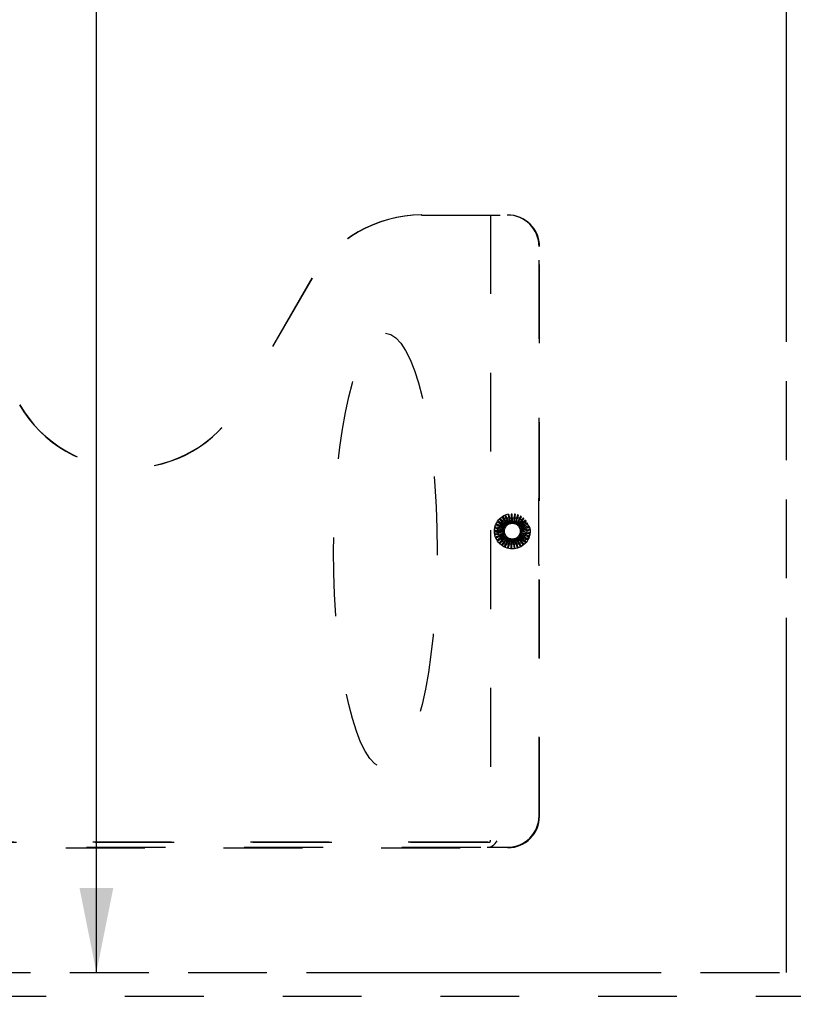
# Model space of a CAD drawing. Header units: inches. Extents: x 0 to 227, y 0 to 147.
# Tile 4 of 41: x 81 to 93, y 18 to 33. Entities that reach past the tile are written whole.
import ezdxf

# ---------------------------------------------------------------- set-up
doc = ezdxf.new("R2010")
doc.units = ezdxf.units.IN
doc.header["$LTSCALE"] = 12.466667
doc.header["$MEASUREMENT"] = 0
doc.linetypes.add('HIDDEN', pattern=[0.2, 0.1, -0.1])
doc.linetypes.add('PHANTOM', pattern=[0.8, 0.45, -0.05, 0.1, -0.05, 0.1, -0.05])
doc.layers.get('0').update_dxf_attribs({"linetype": 'CONTINUOUS'})
for name, color, linetype in [('AVAILABLE_DOOR_SPACE', 7, 'CONTINUOUS'), ('DEFAULT_2', 8, 'HIDDEN'), ('DIMENSIONS', 7, 'CONTINUOUS')]:
    doc.layers.add(name, color=color, linetype=linetype)
doc.styles.get("Standard").update_dxf_attribs({"font": 'txt', "width": 0.8})
doc.dimstyles.new('DIMSTYLE_2', dxfattribs={"dimtxt": 1.133333, "dimasz": 1.333333, "dimexe": 0.09, "dimexo": 0.07, "dimgap": 0.0425, "dimtad": 0, "dimtih": 1, "dimtoh": 1, "dimzin": 4, "dimdsep": 46, "dimtxsty": 'Standard', "dimblk": '_FILLED', "dimblk1": '_FILLED', "dimblk2": '_FILLED', "dimcen": 0.09, "dimadec": 0, "dimazin": 0, "dimtfac": 1, "dimtofl": 0, "dimtmove": 0, "dimatfit": 3, "dimldrblk": '_FILLED', "dimfxl": 0, "dimtolj": 1, "dimtzin": 4, "dimarcsym": 0})

# ---------------------------------------------------------------- blocks, each defined once
blk = doc.blocks.new('_FILLED')
at = {"color": 0, "linetype": 'ByBlock'}
blk.add_solid([(0, 0), (-1, 0.2), (-1, -0.2)], dxfattribs=at)
blk = doc.blocks.new('*D15')
at = {"layer": 'DIMENSIONS', "color": 2, "linetype": 'Continuous'}
for p, q in [((81.755, 96.446), (81.755, 58.455)), ((81.755, 18.196), (81.755, 56.188))]:
    blk.add_line(p, q, dxfattribs=at)
at = {"layer": 'DIMENSIONS', "color": 2, "linetype": 'Continuous', "xscale": 1.3333333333, "yscale": 1.3333333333, "zscale": 1.3333333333}
for p, rotation in [((81.755, 96.446), 90), ((81.755, 18.196), 270)]:
    blk.add_blockref('_FILLED', p, dxfattribs=dict(at, rotation=rotation))
at = {"layer": 'DIMENSIONS', "color": 2, "linetype": 'Continuous', "insert": (81.755, 57.888), "char_height": 1.1333, "width": 4.53333, "attachment_point": 2, "line_spacing_factor": 0.9}
blk.add_mtext('78.25', dxfattribs=at)
blk = doc.blocks.new('*D16')
at = {"layer": 'DIMENSIONS', "color": 2, "linetype": 'Continuous'}
for p, q in [((81.755, 18.196), (81.755, 20.863)), ((81.755, 17.071), (81.755, 14.027)), ((81.755, 14.027), (82.855, 14.027))]:
    blk.add_line(p, q, dxfattribs=at)
at = {"layer": 'DIMENSIONS', "color": 2, "linetype": 'Continuous', "xscale": 1.3333333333, "yscale": 1.3333333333, "zscale": 1.3333333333}
for p, rotation in [((81.755, 18.196), 270), ((81.755, 17.071), 90)]:
    blk.add_blockref('_FILLED', p, dxfattribs=dict(at, rotation=rotation))
at = {"layer": 'DIMENSIONS', "color": 2, "linetype": 'Continuous', "insert": (83.421, 14.594), "char_height": 1.1333, "width": 3.62667, "attachment_point": 1, "line_spacing_factor": 0.9}
blk.add_mtext('1.13', dxfattribs=at)

msp = doc.modelspace()

# ---------------------------------------------------------------- linework, layer by layer
at = {"layer": 'AVAILABLE_DOOR_SPACE', "color": 4, "linetype": 'PHANTOM'}
for p, q in [((92.664, 18.196), (92.664, 50.62)), ((75.102, 18.196), (92.664, 18.196))]:
    msp.add_line(p, q, dxfattribs=at)
at = {"layer": 'DEFAULT_2', "color": 8, "linetype": 'HIDDEN'}
for p, q in [((86.894, 30.175), (88.259, 30.175)), ((87.988, 30.175), (87.988, 20.285)), ((88.754, 25.723), (88.754, 29.675)), ((88.761, 20.666), (88.761, 29.675)), ((85.161, 29.175), (84.006, 27.175)), ((85.164, 29.175), (84.009, 27.174)), ((88.743, 25.632), (88.743, 24.719)), ((88.747, 25.677), (88.75, 25.678)), ((88.174, 25.388), (88.244, 25.291)), ((88.257, 25.299), (88.184, 25.401)), ((88.217, 25.414), (88.267, 25.305)), ((88.281, 25.311), (88.229, 25.425)), ((88.264, 25.431), (88.293, 25.315)), ((88.308, 25.318), (88.278, 25.439)), ((88.314, 25.439), (88.32, 25.319)), ((88.335, 25.319), (88.329, 25.444)), ((88.364, 25.438), (88.348, 25.319)), ((88.362, 25.316), (88.38, 25.44)), ((88.413, 25.427), (88.374, 25.313)), ((88.388, 25.307), (88.429, 25.426)), ((88.459, 25.407), (88.4, 25.302)), ((88.412, 25.294), (88.475, 25.402)), ((88.192, 25.214), (88.069, 25.237)), ((88.083, 25.27), (88.195, 25.226)), ((88.201, 25.239), (88.085, 25.286)), ((88.098, 25.19), (88.202, 25.369)), ((88.106, 25.315), (88.207, 25.25)), ((88.216, 25.263), (88.111, 25.33)), ((88.136, 25.355), (88.224, 25.272)), ((88.234, 25.283), (88.144, 25.369)), ((88.227, 25.384), (88.434, 25.384)), ((88.331, 25.325), (88.468, 25.325)), ((88.501, 25.378), (88.422, 25.287)), ((88.433, 25.276), (88.515, 25.371)), ((88.536, 25.342), (88.442, 25.267)), ((88.451, 25.255), (88.549, 25.332)), ((88.455, 25.247), (88.455, 25.247)), ((88.564, 25.3), (88.457, 25.244)), ((88.459, 25.369), (88.563, 25.19)), ((88.464, 25.231), (88.575, 25.288)), ((88.583, 25.254), (88.468, 25.219)), ((88.472, 25.205), (88.592, 25.24)), ((88.187, 25.187), (88.062, 25.187)), ((88.187, 25.159), (88.065, 25.136)), ((88.066, 25.171), (88.186, 25.172)), ((88.07, 25.221), (88.188, 25.199)), ((88.072, 25.121), (88.19, 25.145)), ((88.193, 25.132), (88.077, 25.086)), ((88.087, 25.073), (88.198, 25.118)), ((88.202, 24.982), (88.098, 25.161)), ((88.203, 25.107), (88.098, 25.04)), ((88.11, 25.029), (88.211, 25.094)), ((88.219, 25.084), (88.128, 24.998)), ((88.142, 24.99), (88.229, 25.073)), ((88.437, 25.077), (88.535, 25)), ((88.541, 25.015), (88.446, 25.089)), ((88.453, 25.099), (88.564, 25.042)), ((88.563, 25.161), (88.459, 24.982)), ((88.568, 25.058), (88.46, 25.112)), ((88.465, 25.124), (88.585, 25.089)), ((88.586, 25.105), (88.47, 25.138)), ((88.473, 25.15), (88.597, 25.138)), ((88.594, 25.205), (88.474, 25.192)), ((88.594, 25.154), (88.474, 25.165)), ((88.475, 25.178), (88.599, 25.189)), ((88.238, 25.065), (88.165, 24.963)), ((88.181, 24.957), (88.25, 25.056)), ((88.26, 25.049), (88.209, 24.936)), ((88.225, 24.933), (88.274, 25.043)), ((88.434, 24.967), (88.227, 24.967)), ((88.286, 25.038), (88.256, 24.917)), ((88.272, 24.917), (88.3, 25.034)), ((88.312, 25.032), (88.306, 24.907)), ((88.322, 24.911), (88.327, 25.031)), ((88.468, 25.025), (88.331, 25.025)), ((88.34, 25.031), (88.358, 24.908)), ((88.373, 24.914), (88.355, 25.033)), ((88.367, 25.036), (88.408, 24.918)), ((88.421, 24.927), (88.381, 25.04)), ((88.393, 25.045), (88.455, 24.937)), ((88.467, 24.948), (88.406, 25.052)), ((88.416, 25.059), (88.498, 24.965)), ((88.507, 24.978), (88.428, 25.069)), ((88.747, 24.674), (88.75, 24.672)), ((88.754, 20.673), (88.754, 24.627)), ((87.969, 20.249), (76.58, 20.249)), ((87.931, 20.255), (76.618, 20.255)), ((76.285, 20.168), (88.263, 20.168)), ((76.612, 20.175), (87.936, 20.175)), ((87.936, 20.175), (88.256, 20.175)), ((74.727, 17.821), (95.477, 17.821))]:
    msp.add_line(p, q, dxfattribs=at)
for points in [[(88.172, 25.394), (88.172, 25.394), (88.172, 25.394), (88.172, 25.393), (88.172, 25.393), (88.172, 25.393), (88.172, 25.392), (88.172, 25.392), (88.172, 25.391), (88.172, 25.391), (88.172, 25.39), (88.173, 25.39), (88.173, 25.389), (88.173, 25.389), (88.174, 25.388)], [(88.184, 25.401), (88.184, 25.401), (88.184, 25.401), (88.184, 25.401), (88.183, 25.401), (88.183, 25.401), (88.183, 25.401), (88.183, 25.401), (88.183, 25.401), (88.182, 25.401), (88.182, 25.401), (88.182, 25.401), (88.182, 25.401), (88.181, 25.4), (88.181, 25.4), (88.181, 25.4), (88.181, 25.4), (88.18, 25.4), (88.18, 25.4), (88.18, 25.4), (88.18, 25.399)], [(88.217, 25.42), (88.216, 25.42), (88.216, 25.42), (88.216, 25.42), (88.216, 25.419), (88.216, 25.419), (88.216, 25.418), (88.216, 25.418), (88.216, 25.417), (88.216, 25.417), (88.216, 25.416), (88.216, 25.416), (88.216, 25.415), (88.216, 25.415), (88.217, 25.414)], [(88.229, 25.425), (88.229, 25.425), (88.229, 25.425), (88.229, 25.425), (88.229, 25.425), (88.229, 25.425), (88.228, 25.425), (88.228, 25.425), (88.228, 25.425), (88.228, 25.425), (88.227, 25.425), (88.227, 25.425), (88.227, 25.425), (88.227, 25.425), (88.226, 25.425), (88.226, 25.424), (88.226, 25.424), (88.226, 25.424), (88.225, 25.424), (88.225, 25.424), (88.225, 25.424)], [(88.265, 25.438), (88.265, 25.437), (88.264, 25.437), (88.264, 25.437), (88.264, 25.437), (88.264, 25.436), (88.264, 25.436), (88.264, 25.435), (88.264, 25.435), (88.264, 25.434), (88.264, 25.434), (88.264, 25.433), (88.264, 25.433), (88.264, 25.432), (88.264, 25.431)], [(88.278, 25.439), (88.278, 25.439), (88.278, 25.439), (88.278, 25.44), (88.278, 25.44), (88.278, 25.44), (88.277, 25.44), (88.277, 25.44), (88.277, 25.44), (88.277, 25.44), (88.277, 25.44), (88.276, 25.44), (88.276, 25.44), (88.276, 25.44), (88.275, 25.44), (88.275, 25.44), (88.275, 25.44), (88.275, 25.44), (88.274, 25.44), (88.274, 25.44), (88.274, 25.439)], [(88.316, 25.445), (88.316, 25.445), (88.315, 25.445), (88.315, 25.445), (88.315, 25.444), (88.314, 25.444), (88.314, 25.444), (88.314, 25.443), (88.314, 25.443), (88.314, 25.442), (88.314, 25.442), (88.314, 25.441), (88.314, 25.441), (88.314, 25.44), (88.314, 25.439)], [(88.329, 25.444), (88.329, 25.444), (88.329, 25.445), (88.329, 25.445), (88.329, 25.445), (88.329, 25.445), (88.328, 25.445), (88.328, 25.445), (88.328, 25.445), (88.328, 25.445), (88.328, 25.445), (88.327, 25.445), (88.327, 25.445), (88.327, 25.445), (88.327, 25.445), (88.326, 25.445), (88.326, 25.445), (88.326, 25.445), (88.325, 25.445), (88.325, 25.445), (88.325, 25.445)], [(88.367, 25.443), (88.367, 25.443), (88.367, 25.443), (88.366, 25.443), (88.366, 25.443), (88.365, 25.442), (88.365, 25.442), (88.365, 25.442), (88.365, 25.441), (88.365, 25.441), (88.364, 25.44), (88.364, 25.44), (88.364, 25.439), (88.364, 25.438), (88.364, 25.438)], [(88.38, 25.44), (88.38, 25.44), (88.38, 25.44), (88.38, 25.44), (88.38, 25.44), (88.38, 25.44), (88.38, 25.441), (88.379, 25.441), (88.379, 25.441), (88.379, 25.441), (88.379, 25.441), (88.379, 25.441), (88.378, 25.441), (88.378, 25.441), (88.378, 25.441), (88.377, 25.441), (88.377, 25.441), (88.377, 25.442), (88.377, 25.442), (88.376, 25.442), (88.376, 25.442)], [(88.417, 25.431), (88.417, 25.431), (88.417, 25.431), (88.416, 25.431), (88.416, 25.431), (88.415, 25.431), (88.415, 25.431), (88.415, 25.43), (88.414, 25.43), (88.414, 25.429), (88.414, 25.429), (88.414, 25.428), (88.413, 25.428), (88.413, 25.427), (88.413, 25.427)], [(88.429, 25.426), (88.429, 25.426), (88.429, 25.426), (88.429, 25.426), (88.429, 25.426), (88.429, 25.426), (88.429, 25.426), (88.429, 25.427), (88.429, 25.427), (88.428, 25.427), (88.428, 25.427), (88.428, 25.427), (88.428, 25.427), (88.427, 25.427), (88.427, 25.428), (88.427, 25.428), (88.427, 25.428), (88.426, 25.428), (88.426, 25.428), (88.426, 25.428), (88.426, 25.428)], [(88.464, 25.41), (88.464, 25.41), (88.463, 25.41), (88.463, 25.41), (88.463, 25.41), (88.462, 25.41), (88.462, 25.41), (88.461, 25.41), (88.461, 25.409), (88.461, 25.409), (88.46, 25.409), (88.46, 25.408), (88.46, 25.408), (88.459, 25.407), (88.459, 25.407)], [(88.475, 25.402), (88.475, 25.402), (88.475, 25.403), (88.475, 25.403), (88.475, 25.403), (88.475, 25.403), (88.475, 25.403), (88.475, 25.404), (88.474, 25.404), (88.474, 25.404), (88.474, 25.404), (88.474, 25.404), (88.474, 25.404), (88.473, 25.405), (88.473, 25.405), (88.473, 25.405), (88.473, 25.405), (88.473, 25.405), (88.472, 25.405), (88.472, 25.406), (88.472, 25.406)], [(88.069, 25.237), (88.069, 25.237), (88.069, 25.237), (88.068, 25.237), (88.068, 25.237), (88.068, 25.237), (88.068, 25.237), (88.068, 25.237), (88.068, 25.236), (88.068, 25.236), (88.068, 25.236), (88.067, 25.236), (88.067, 25.236), (88.067, 25.235), (88.067, 25.235), (88.067, 25.235), (88.067, 25.234), (88.067, 25.234), (88.067, 25.234), (88.067, 25.234), (88.067, 25.233)], [(88.079, 25.274), (88.079, 25.274), (88.079, 25.273), (88.079, 25.273), (88.079, 25.273), (88.079, 25.272), (88.08, 25.272), (88.08, 25.271), (88.08, 25.271), (88.081, 25.271), (88.081, 25.271), (88.082, 25.27), (88.082, 25.27), (88.083, 25.27), (88.083, 25.27)], [(88.085, 25.286), (88.085, 25.286), (88.085, 25.286), (88.085, 25.286), (88.085, 25.286), (88.085, 25.286), (88.084, 25.285), (88.084, 25.285), (88.084, 25.285), (88.084, 25.285), (88.084, 25.285), (88.084, 25.285), (88.083, 25.284), (88.083, 25.284), (88.083, 25.284), (88.083, 25.284), (88.083, 25.283), (88.083, 25.283), (88.083, 25.283), (88.082, 25.282), (88.082, 25.282)], [(88.102, 25.32), (88.102, 25.32), (88.102, 25.319), (88.102, 25.319), (88.102, 25.318), (88.102, 25.318), (88.102, 25.318), (88.103, 25.317), (88.103, 25.317), (88.103, 25.316), (88.104, 25.316), (88.104, 25.316), (88.105, 25.315), (88.105, 25.315), (88.106, 25.315)], [(88.111, 25.33), (88.111, 25.33), (88.11, 25.33), (88.11, 25.33), (88.11, 25.33), (88.11, 25.33), (88.11, 25.33), (88.109, 25.33), (88.109, 25.33), (88.109, 25.33), (88.109, 25.329), (88.109, 25.329), (88.109, 25.329), (88.108, 25.329), (88.108, 25.329), (88.108, 25.328), (88.108, 25.328), (88.108, 25.328), (88.107, 25.328), (88.107, 25.327), (88.107, 25.327)], [(88.134, 25.361), (88.134, 25.36), (88.133, 25.36), (88.133, 25.359), (88.133, 25.359), (88.133, 25.359), (88.133, 25.358), (88.134, 25.358), (88.134, 25.357), (88.134, 25.357), (88.135, 25.356), (88.135, 25.356), (88.135, 25.356), (88.136, 25.355), (88.136, 25.355)], [(88.144, 25.369), (88.144, 25.369), (88.144, 25.369), (88.143, 25.369), (88.143, 25.369), (88.143, 25.369), (88.143, 25.369), (88.143, 25.369), (88.143, 25.369), (88.142, 25.369), (88.142, 25.369), (88.142, 25.368), (88.142, 25.368), (88.141, 25.368), (88.141, 25.368), (88.141, 25.368), (88.141, 25.368), (88.141, 25.367), (88.14, 25.367), (88.14, 25.367), (88.14, 25.367)], [(88.201, 25.239), (88.203, 25.241), (88.204, 25.243), (88.205, 25.245), (88.206, 25.247)], [(88.207, 25.25), (88.207, 25.25), (88.207, 25.249), (88.207, 25.248), (88.207, 25.248), (88.207, 25.247), (88.206, 25.247)], [(88.216, 25.263), (88.217, 25.264), (88.219, 25.266), (88.22, 25.267), (88.222, 25.269)], [(88.224, 25.272), (88.224, 25.272), (88.223, 25.271), (88.223, 25.271), (88.223, 25.27), (88.222, 25.269), (88.222, 25.269)], [(88.234, 25.283), (88.236, 25.284), (88.238, 25.285), (88.24, 25.287), (88.242, 25.288)], [(88.244, 25.291), (88.244, 25.29), (88.243, 25.29), (88.243, 25.289), (88.243, 25.289), (88.242, 25.288), (88.242, 25.288)], [(88.257, 25.299), (88.259, 25.3), (88.261, 25.301), (88.263, 25.302), (88.265, 25.303)], [(88.267, 25.305), (88.267, 25.304), (88.267, 25.304), (88.266, 25.304), (88.266, 25.303), (88.265, 25.303), (88.265, 25.303)], [(88.281, 25.311), (88.283, 25.311), (88.286, 25.312), (88.288, 25.312), (88.29, 25.313)], [(88.293, 25.315), (88.293, 25.314), (88.292, 25.314), (88.292, 25.314), (88.291, 25.313), (88.291, 25.313), (88.29, 25.313)], [(88.308, 25.318), (88.31, 25.318), (88.312, 25.318), (88.314, 25.318), (88.317, 25.318)], [(88.32, 25.319), (88.32, 25.319), (88.319, 25.319), (88.319, 25.318), (88.318, 25.318), (88.317, 25.318), (88.317, 25.318)], [(88.335, 25.319), (88.337, 25.319), (88.34, 25.319), (88.342, 25.319), (88.344, 25.318)], [(88.348, 25.319), (88.347, 25.318), (88.346, 25.318), (88.346, 25.318), (88.345, 25.318), (88.345, 25.318), (88.344, 25.318)], [(88.362, 25.316), (88.364, 25.315), (88.367, 25.315), (88.369, 25.314), (88.371, 25.313)], [(88.374, 25.313), (88.374, 25.313), (88.373, 25.313), (88.373, 25.313), (88.372, 25.313), (88.371, 25.313), (88.371, 25.313)], [(88.388, 25.307), (88.39, 25.306), (88.392, 25.305), (88.394, 25.304), (88.396, 25.303)], [(88.4, 25.302), (88.399, 25.302), (88.398, 25.302), (88.398, 25.302), (88.397, 25.302), (88.397, 25.303), (88.396, 25.303)], [(88.412, 25.294), (88.414, 25.293), (88.416, 25.291), (88.417, 25.29), (88.419, 25.288)], [(88.422, 25.287), (88.422, 25.287), (88.421, 25.287), (88.421, 25.287), (88.42, 25.287), (88.42, 25.288), (88.419, 25.288)], [(88.433, 25.276), (88.435, 25.275), (88.436, 25.273), (88.438, 25.271), (88.439, 25.269)], [(88.442, 25.267), (88.441, 25.267), (88.441, 25.268), (88.44, 25.268), (88.44, 25.269), (88.439, 25.269), (88.439, 25.269)], [(88.451, 25.255), (88.451, 25.254), (88.452, 25.253), (88.453, 25.251), (88.453, 25.25), (88.454, 25.249), (88.455, 25.247)], [(88.457, 25.244), (88.457, 25.245), (88.456, 25.245), (88.456, 25.246), (88.455, 25.246), (88.455, 25.247), (88.455, 25.247)], [(88.464, 25.231), (88.464, 25.229), (88.465, 25.227), (88.466, 25.225), (88.466, 25.222)], [(88.506, 25.381), (88.506, 25.381), (88.506, 25.381), (88.505, 25.381), (88.505, 25.381), (88.504, 25.381), (88.504, 25.381), (88.503, 25.381), (88.503, 25.38), (88.503, 25.38), (88.502, 25.38), (88.502, 25.379), (88.501, 25.379), (88.501, 25.379), (88.501, 25.378)], [(88.515, 25.371), (88.515, 25.371), (88.515, 25.371), (88.515, 25.371), (88.515, 25.372), (88.515, 25.372), (88.515, 25.372), (88.515, 25.372), (88.515, 25.372), (88.515, 25.373), (88.515, 25.373), (88.515, 25.373), (88.514, 25.373), (88.514, 25.373), (88.514, 25.374), (88.514, 25.374), (88.514, 25.374), (88.513, 25.374), (88.513, 25.374), (88.513, 25.375), (88.513, 25.375)], [(88.542, 25.344), (88.542, 25.344), (88.541, 25.344), (88.541, 25.344), (88.541, 25.344), (88.54, 25.344), (88.54, 25.344), (88.539, 25.344), (88.539, 25.344), (88.538, 25.344), (88.538, 25.344), (88.537, 25.343), (88.537, 25.343), (88.536, 25.343), (88.536, 25.342)], [(88.549, 25.332), (88.549, 25.333), (88.549, 25.333), (88.549, 25.333), (88.549, 25.333), (88.549, 25.333), (88.549, 25.333), (88.549, 25.334), (88.549, 25.334), (88.549, 25.334), (88.549, 25.334), (88.549, 25.335), (88.549, 25.335), (88.548, 25.335), (88.548, 25.335), (88.548, 25.336), (88.548, 25.336), (88.548, 25.336), (88.548, 25.336), (88.547, 25.337), (88.547, 25.337)], [(88.57, 25.301), (88.57, 25.301), (88.57, 25.301), (88.569, 25.302), (88.569, 25.302), (88.568, 25.302), (88.568, 25.302), (88.567, 25.302), (88.567, 25.302), (88.566, 25.302), (88.566, 25.301), (88.565, 25.301), (88.565, 25.301), (88.564, 25.301), (88.564, 25.3)], [(88.575, 25.288), (88.575, 25.288), (88.575, 25.289), (88.575, 25.289), (88.575, 25.289), (88.575, 25.289), (88.575, 25.289), (88.575, 25.289), (88.575, 25.29), (88.575, 25.29), (88.575, 25.29), (88.575, 25.29), (88.575, 25.291), (88.575, 25.291), (88.575, 25.291), (88.575, 25.291), (88.574, 25.292), (88.574, 25.292), (88.574, 25.292), (88.574, 25.293), (88.574, 25.293)], [(88.589, 25.253), (88.589, 25.253), (88.589, 25.254), (88.589, 25.254), (88.588, 25.254), (88.588, 25.254), (88.588, 25.255), (88.587, 25.255), (88.587, 25.255), (88.586, 25.255), (88.586, 25.255), (88.585, 25.254), (88.584, 25.254), (88.584, 25.254), (88.583, 25.254)], [(88.592, 25.24), (88.592, 25.24), (88.592, 25.24), (88.592, 25.24), (88.592, 25.241), (88.592, 25.241), (88.592, 25.241), (88.592, 25.241), (88.592, 25.241), (88.592, 25.242), (88.592, 25.242), (88.592, 25.242), (88.592, 25.242), (88.592, 25.243), (88.592, 25.243), (88.592, 25.243), (88.592, 25.243), (88.592, 25.244), (88.592, 25.244), (88.592, 25.244), (88.592, 25.245)], [(88.062, 25.187), (88.062, 25.187), (88.062, 25.187), (88.061, 25.186), (88.061, 25.186), (88.061, 25.186), (88.061, 25.186), (88.061, 25.186), (88.061, 25.186), (88.061, 25.185), (88.061, 25.185), (88.061, 25.185), (88.061, 25.185), (88.061, 25.184), (88.061, 25.184), (88.061, 25.184), (88.06, 25.184), (88.06, 25.183), (88.06, 25.183), (88.06, 25.183), (88.06, 25.182)], [(88.06, 25.174), (88.06, 25.173), (88.061, 25.173), (88.061, 25.172), (88.061, 25.172), (88.061, 25.172), (88.062, 25.172), (88.062, 25.171), (88.063, 25.171), (88.063, 25.171), (88.064, 25.171), (88.064, 25.171), (88.065, 25.171), (88.065, 25.171), (88.066, 25.171)], [(88.065, 25.136), (88.064, 25.136), (88.064, 25.135), (88.064, 25.135), (88.064, 25.135), (88.064, 25.135), (88.064, 25.135), (88.064, 25.135), (88.064, 25.134), (88.064, 25.134), (88.064, 25.134), (88.064, 25.134), (88.064, 25.133), (88.064, 25.133), (88.064, 25.133), (88.064, 25.133), (88.064, 25.132), (88.064, 25.132), (88.064, 25.132), (88.064, 25.131), (88.064, 25.131)], [(88.065, 25.225), (88.065, 25.224), (88.065, 25.224), (88.065, 25.224), (88.065, 25.223), (88.066, 25.223), (88.066, 25.223), (88.066, 25.222), (88.067, 25.222), (88.067, 25.222), (88.068, 25.222), (88.068, 25.221), (88.069, 25.221), (88.069, 25.221), (88.07, 25.221)], [(88.066, 25.123), (88.066, 25.122), (88.066, 25.122), (88.066, 25.121), (88.066, 25.121), (88.067, 25.121), (88.067, 25.121), (88.068, 25.121), (88.068, 25.121), (88.069, 25.121), (88.069, 25.121), (88.07, 25.121), (88.07, 25.121), (88.071, 25.121), (88.072, 25.121)], [(88.077, 25.086), (88.077, 25.086), (88.077, 25.086), (88.076, 25.086), (88.076, 25.085), (88.076, 25.085), (88.076, 25.085), (88.076, 25.085), (88.076, 25.085), (88.076, 25.084), (88.076, 25.084), (88.076, 25.084), (88.077, 25.084), (88.077, 25.083), (88.077, 25.083), (88.077, 25.083), (88.077, 25.083), (88.077, 25.082), (88.077, 25.082), (88.077, 25.082), (88.077, 25.081)], [(88.08, 25.073), (88.081, 25.073), (88.081, 25.073), (88.081, 25.072), (88.081, 25.072), (88.082, 25.072), (88.082, 25.072), (88.083, 25.072), (88.083, 25.072), (88.084, 25.072), (88.084, 25.072), (88.085, 25.072), (88.085, 25.072), (88.086, 25.073), (88.087, 25.073)], [(88.186, 25.172), (88.187, 25.171), (88.187, 25.171), (88.187, 25.17), (88.187, 25.169), (88.187, 25.169), (88.187, 25.168)], [(88.187, 25.187), (88.187, 25.189), (88.188, 25.191), (88.188, 25.193), (88.189, 25.195)], [(88.187, 25.159), (88.187, 25.162), (88.187, 25.164), (88.187, 25.166), (88.187, 25.168)], [(88.188, 25.199), (88.189, 25.199), (88.189, 25.198), (88.189, 25.197), (88.189, 25.197), (88.189, 25.196), (88.189, 25.195)], [(88.19, 25.145), (88.19, 25.144), (88.19, 25.144), (88.191, 25.143), (88.191, 25.142), (88.191, 25.142), (88.191, 25.141)], [(88.193, 25.132), (88.192, 25.135), (88.192, 25.137), (88.192, 25.139), (88.191, 25.141)], [(88.192, 25.214), (88.192, 25.216), (88.193, 25.218), (88.194, 25.22), (88.195, 25.222)], [(88.195, 25.226), (88.195, 25.225), (88.195, 25.224), (88.195, 25.224), (88.195, 25.223), (88.195, 25.223), (88.195, 25.222)], [(88.198, 25.118), (88.199, 25.118), (88.199, 25.118), (88.199, 25.117), (88.2, 25.117), (88.2, 25.116), (88.2, 25.115)], [(88.203, 25.107), (88.203, 25.109), (88.202, 25.111), (88.201, 25.113), (88.2, 25.115)], [(88.211, 25.094), (88.212, 25.094), (88.212, 25.094), (88.213, 25.093), (88.213, 25.093), (88.214, 25.092), (88.214, 25.092)], [(88.219, 25.084), (88.217, 25.086), (88.216, 25.088), (88.215, 25.09), (88.214, 25.092)], [(88.229, 25.073), (88.229, 25.073), (88.23, 25.073), (88.23, 25.072), (88.231, 25.072), (88.231, 25.072), (88.232, 25.071)], [(88.437, 25.077), (88.435, 25.076), (88.433, 25.074), (88.432, 25.073), (88.43, 25.072)], [(88.446, 25.089), (88.446, 25.09), (88.446, 25.09), (88.447, 25.091), (88.447, 25.091), (88.447, 25.092), (88.448, 25.092)], [(88.453, 25.099), (88.452, 25.097), (88.45, 25.096), (88.449, 25.094), (88.448, 25.092)], [(88.46, 25.112), (88.46, 25.113), (88.46, 25.114), (88.461, 25.114), (88.461, 25.115), (88.461, 25.115), (88.461, 25.116)], [(88.465, 25.124), (88.464, 25.122), (88.463, 25.12), (88.462, 25.118), (88.461, 25.116)], [(88.468, 25.219), (88.468, 25.22), (88.467, 25.22), (88.467, 25.221), (88.467, 25.221), (88.466, 25.222), (88.466, 25.222)], [(88.473, 25.15), (88.472, 25.148), (88.471, 25.146), (88.471, 25.144), (88.47, 25.142)], [(88.47, 25.138), (88.47, 25.139), (88.47, 25.139), (88.47, 25.14), (88.47, 25.141), (88.47, 25.141), (88.47, 25.142)], [(88.472, 25.205), (88.472, 25.203), (88.472, 25.2), (88.472, 25.198), (88.473, 25.196)], [(88.474, 25.192), (88.473, 25.193), (88.473, 25.194), (88.473, 25.194), (88.473, 25.195), (88.473, 25.195), (88.473, 25.196)], [(88.475, 25.178), (88.475, 25.175), (88.474, 25.173), (88.474, 25.171), (88.474, 25.169)], [(88.474, 25.165), (88.474, 25.166), (88.474, 25.166), (88.474, 25.167), (88.474, 25.167), (88.474, 25.168), (88.474, 25.169)], [(88.585, 25.089), (88.585, 25.089), (88.586, 25.089), (88.586, 25.089), (88.586, 25.089), (88.586, 25.089), (88.586, 25.089), (88.586, 25.089), (88.586, 25.089), (88.587, 25.09), (88.587, 25.09), (88.587, 25.09), (88.587, 25.09), (88.587, 25.09), (88.587, 25.091), (88.587, 25.091), (88.587, 25.091), (88.588, 25.092), (88.588, 25.092), (88.588, 25.092), (88.588, 25.092)], [(88.59, 25.101), (88.59, 25.101), (88.59, 25.102), (88.59, 25.102), (88.59, 25.102), (88.59, 25.103), (88.59, 25.103), (88.589, 25.103), (88.589, 25.104), (88.588, 25.104), (88.588, 25.104), (88.587, 25.104), (88.587, 25.105), (88.586, 25.105), (88.586, 25.105)], [(88.599, 25.203), (88.599, 25.203), (88.599, 25.203), (88.599, 25.204), (88.599, 25.204), (88.598, 25.204), (88.598, 25.205), (88.597, 25.205), (88.597, 25.205), (88.596, 25.205), (88.596, 25.205), (88.595, 25.205), (88.595, 25.205), (88.594, 25.205), (88.594, 25.205)], [(88.6, 25.151), (88.6, 25.152), (88.6, 25.152), (88.6, 25.152), (88.599, 25.153), (88.599, 25.153), (88.599, 25.153), (88.598, 25.154), (88.598, 25.154), (88.597, 25.154), (88.597, 25.154), (88.596, 25.154), (88.596, 25.154), (88.595, 25.154), (88.594, 25.154)], [(88.597, 25.138), (88.597, 25.138), (88.597, 25.138), (88.598, 25.139), (88.598, 25.139), (88.598, 25.139), (88.598, 25.139), (88.598, 25.139), (88.598, 25.139), (88.598, 25.14), (88.598, 25.14), (88.598, 25.14), (88.598, 25.14), (88.599, 25.141), (88.599, 25.141), (88.599, 25.141), (88.599, 25.141), (88.599, 25.142), (88.599, 25.142), (88.599, 25.142), (88.599, 25.143)], [(88.599, 25.189), (88.599, 25.189), (88.6, 25.19), (88.6, 25.19), (88.6, 25.19), (88.6, 25.19), (88.6, 25.19), (88.6, 25.19), (88.6, 25.191), (88.6, 25.191), (88.6, 25.191), (88.6, 25.191), (88.6, 25.192), (88.6, 25.192), (88.6, 25.192), (88.6, 25.192), (88.6, 25.193), (88.6, 25.193), (88.6, 25.193), (88.6, 25.194), (88.6, 25.194)], [(88.098, 25.04), (88.098, 25.039), (88.098, 25.039), (88.098, 25.039), (88.098, 25.039), (88.098, 25.039), (88.098, 25.039), (88.098, 25.038), (88.098, 25.038), (88.098, 25.038), (88.098, 25.038), (88.098, 25.037), (88.098, 25.037), (88.099, 25.037), (88.099, 25.037), (88.099, 25.036), (88.099, 25.036), (88.099, 25.036), (88.099, 25.036), (88.099, 25.035), (88.1, 25.035)], [(88.104, 25.028), (88.104, 25.027), (88.105, 25.027), (88.105, 25.027), (88.106, 25.027), (88.106, 25.027), (88.106, 25.027), (88.107, 25.027), (88.107, 25.027), (88.108, 25.027), (88.108, 25.027), (88.109, 25.028), (88.109, 25.028), (88.11, 25.028), (88.11, 25.029)], [(88.128, 24.998), (88.128, 24.998), (88.128, 24.998), (88.128, 24.998), (88.128, 24.997), (88.128, 24.997), (88.128, 24.997), (88.128, 24.997), (88.128, 24.997), (88.128, 24.996), (88.129, 24.996), (88.129, 24.996), (88.129, 24.996), (88.129, 24.996), (88.129, 24.995), (88.129, 24.995), (88.129, 24.995), (88.13, 24.995), (88.13, 24.994), (88.13, 24.994), (88.13, 24.994)], [(88.136, 24.988), (88.136, 24.987), (88.137, 24.987), (88.137, 24.987), (88.138, 24.987), (88.138, 24.987), (88.139, 24.987), (88.139, 24.987), (88.139, 24.987), (88.14, 24.988), (88.14, 24.988), (88.141, 24.988), (88.141, 24.989), (88.142, 24.989), (88.142, 24.99)], [(88.165, 24.963), (88.165, 24.963), (88.165, 24.963), (88.165, 24.962), (88.165, 24.962), (88.165, 24.962), (88.166, 24.962), (88.166, 24.962), (88.166, 24.962), (88.166, 24.961), (88.166, 24.961), (88.166, 24.961), (88.166, 24.961), (88.167, 24.961), (88.167, 24.96), (88.167, 24.96), (88.167, 24.96), (88.167, 24.96), (88.168, 24.96), (88.168, 24.959), (88.168, 24.959)], [(88.175, 24.954), (88.176, 24.954), (88.176, 24.954), (88.176, 24.954), (88.177, 24.954), (88.177, 24.954), (88.178, 24.954), (88.178, 24.954), (88.178, 24.955), (88.179, 24.955), (88.179, 24.955), (88.18, 24.956), (88.18, 24.956), (88.18, 24.957), (88.181, 24.957)], [(88.209, 24.936), (88.209, 24.935), (88.209, 24.935), (88.209, 24.935), (88.209, 24.935), (88.209, 24.935), (88.209, 24.935), (88.209, 24.934), (88.209, 24.934), (88.209, 24.934), (88.21, 24.934), (88.21, 24.934), (88.21, 24.934), (88.21, 24.933), (88.21, 24.933), (88.211, 24.933), (88.211, 24.933), (88.211, 24.933), (88.211, 24.933), (88.212, 24.933), (88.212, 24.932)], [(88.22, 24.929), (88.22, 24.929), (88.221, 24.929), (88.221, 24.929), (88.222, 24.929), (88.222, 24.929), (88.222, 24.929), (88.223, 24.929), (88.223, 24.93), (88.223, 24.93), (88.224, 24.931), (88.224, 24.931), (88.224, 24.932), (88.224, 24.932), (88.225, 24.933)], [(88.238, 25.065), (88.236, 25.066), (88.235, 25.068), (88.233, 25.07), (88.232, 25.071)], [(88.25, 25.056), (88.25, 25.056), (88.251, 25.056), (88.252, 25.055), (88.252, 25.055), (88.253, 25.055), (88.253, 25.054)], [(88.26, 25.049), (88.259, 25.05), (88.257, 25.052), (88.255, 25.053), (88.253, 25.054)], [(88.256, 24.917), (88.256, 24.917), (88.256, 24.916), (88.256, 24.916), (88.256, 24.916), (88.256, 24.916), (88.257, 24.916), (88.257, 24.916), (88.257, 24.916), (88.257, 24.915), (88.257, 24.915), (88.258, 24.915), (88.258, 24.915), (88.258, 24.915), (88.258, 24.915), (88.259, 24.915), (88.259, 24.915), (88.259, 24.915), (88.26, 24.915), (88.26, 24.914), (88.26, 24.914)], [(88.268, 24.912), (88.269, 24.912), (88.269, 24.912), (88.27, 24.912), (88.27, 24.913), (88.27, 24.913), (88.271, 24.913), (88.271, 24.913), (88.271, 24.914), (88.272, 24.914), (88.272, 24.915), (88.272, 24.915), (88.272, 24.916), (88.272, 24.917), (88.272, 24.917)], [(88.274, 25.043), (88.275, 25.043), (88.275, 25.043), (88.276, 25.043), (88.276, 25.042), (88.277, 25.042), (88.278, 25.042)], [(88.286, 25.038), (88.284, 25.039), (88.282, 25.04), (88.28, 25.041), (88.278, 25.042)], [(88.3, 25.034), (88.301, 25.034), (88.301, 25.035), (88.302, 25.035), (88.302, 25.035), (88.303, 25.034), (88.304, 25.034)], [(88.312, 25.032), (88.31, 25.033), (88.308, 25.033), (88.306, 25.034), (88.304, 25.034)], [(88.327, 25.031), (88.328, 25.031), (88.328, 25.032), (88.329, 25.032), (88.33, 25.032), (88.33, 25.032), (88.331, 25.032)], [(88.34, 25.031), (88.338, 25.031), (88.335, 25.031), (88.333, 25.032), (88.331, 25.032)], [(88.355, 25.033), (88.355, 25.033), (88.356, 25.034), (88.356, 25.034), (88.357, 25.034), (88.357, 25.034), (88.358, 25.034)], [(88.367, 25.036), (88.365, 25.035), (88.362, 25.035), (88.36, 25.035), (88.358, 25.034)], [(88.381, 25.04), (88.382, 25.041), (88.382, 25.041), (88.383, 25.041), (88.383, 25.042), (88.384, 25.042), (88.384, 25.042)], [(88.393, 25.045), (88.391, 25.044), (88.388, 25.044), (88.386, 25.043), (88.384, 25.042)], [(88.406, 25.052), (88.406, 25.053), (88.406, 25.053), (88.407, 25.054), (88.407, 25.054), (88.408, 25.054), (88.408, 25.055)], [(88.416, 25.059), (88.414, 25.058), (88.412, 25.057), (88.41, 25.056), (88.408, 25.055)], [(88.408, 24.918), (88.408, 24.917), (88.408, 24.917), (88.408, 24.917), (88.408, 24.917), (88.408, 24.917), (88.409, 24.917), (88.409, 24.917), (88.409, 24.917), (88.409, 24.917), (88.41, 24.917), (88.41, 24.917), (88.41, 24.917), (88.41, 24.917), (88.411, 24.917), (88.411, 24.917), (88.411, 24.917), (88.411, 24.917), (88.412, 24.917), (88.412, 24.918), (88.412, 24.918)], [(88.421, 24.92), (88.421, 24.921), (88.421, 24.921), (88.422, 24.921), (88.422, 24.922), (88.422, 24.922), (88.422, 24.922), (88.422, 24.923), (88.422, 24.923), (88.422, 24.924), (88.422, 24.924), (88.422, 24.925), (88.422, 24.926), (88.421, 24.926), (88.421, 24.927)], [(88.428, 25.069), (88.428, 25.069), (88.428, 25.07), (88.429, 25.07), (88.429, 25.071), (88.429, 25.071), (88.43, 25.072)], [(88.455, 24.937), (88.455, 24.937), (88.455, 24.937), (88.456, 24.937), (88.456, 24.936), (88.456, 24.936), (88.456, 24.936), (88.456, 24.937), (88.457, 24.937), (88.457, 24.937), (88.457, 24.937), (88.457, 24.937), (88.457, 24.937), (88.458, 24.937), (88.458, 24.937), (88.458, 24.937), (88.459, 24.937), (88.459, 24.937), (88.459, 24.938), (88.459, 24.938), (88.46, 24.938)], [(88.467, 24.942), (88.468, 24.942), (88.468, 24.943), (88.468, 24.943), (88.468, 24.943), (88.468, 24.944), (88.468, 24.944), (88.468, 24.945), (88.468, 24.945), (88.468, 24.946), (88.468, 24.946), (88.467, 24.947), (88.467, 24.947), (88.467, 24.948), (88.467, 24.948)], [(88.498, 24.965), (88.498, 24.965), (88.498, 24.964), (88.498, 24.964), (88.499, 24.964), (88.499, 24.964), (88.499, 24.965), (88.499, 24.965), (88.499, 24.965), (88.5, 24.965), (88.5, 24.965), (88.5, 24.965), (88.5, 24.965), (88.501, 24.965), (88.501, 24.965), (88.501, 24.966), (88.501, 24.966), (88.502, 24.966), (88.502, 24.966), (88.502, 24.966), (88.502, 24.967)], [(88.509, 24.972), (88.509, 24.972), (88.509, 24.973), (88.51, 24.973), (88.51, 24.974), (88.51, 24.974), (88.509, 24.974), (88.509, 24.975), (88.509, 24.975), (88.509, 24.976), (88.509, 24.976), (88.508, 24.977), (88.508, 24.977), (88.508, 24.978), (88.507, 24.978)], [(88.535, 25), (88.535, 25), (88.535, 25), (88.535, 25), (88.535, 25), (88.536, 25), (88.536, 25), (88.536, 25), (88.536, 25), (88.536, 25.001), (88.537, 25.001), (88.537, 25.001), (88.537, 25.001), (88.537, 25.001), (88.537, 25.001), (88.538, 25.002), (88.538, 25.002), (88.538, 25.002), (88.538, 25.002), (88.538, 25.003), (88.539, 25.003)], [(88.544, 25.01), (88.544, 25.01), (88.544, 25.01), (88.545, 25.011), (88.545, 25.011), (88.544, 25.012), (88.544, 25.012), (88.544, 25.012), (88.544, 25.013), (88.543, 25.013), (88.543, 25.014), (88.543, 25.014), (88.542, 25.014), (88.542, 25.015), (88.541, 25.015)], [(88.564, 25.042), (88.564, 25.042), (88.565, 25.042), (88.565, 25.042), (88.565, 25.042), (88.565, 25.042), (88.565, 25.042), (88.565, 25.042), (88.566, 25.043), (88.566, 25.043), (88.566, 25.043), (88.566, 25.043), (88.566, 25.043), (88.566, 25.043), (88.567, 25.044), (88.567, 25.044), (88.567, 25.044), (88.567, 25.044), (88.567, 25.045), (88.567, 25.045), (88.568, 25.045)], [(88.572, 25.053), (88.572, 25.053), (88.572, 25.054), (88.572, 25.054), (88.572, 25.055), (88.572, 25.055), (88.571, 25.055), (88.571, 25.056), (88.571, 25.056), (88.57, 25.056), (88.57, 25.057), (88.569, 25.057), (88.569, 25.057), (88.568, 25.058), (88.568, 25.058)], [(88.306, 24.907), (88.306, 24.907), (88.306, 24.907), (88.307, 24.907), (88.307, 24.907), (88.307, 24.907), (88.307, 24.907), (88.307, 24.906), (88.307, 24.906), (88.308, 24.906), (88.308, 24.906), (88.308, 24.906), (88.308, 24.906), (88.309, 24.906), (88.309, 24.906), (88.309, 24.906), (88.31, 24.906), (88.31, 24.906), (88.31, 24.906), (88.31, 24.906), (88.311, 24.906)], [(88.319, 24.905), (88.32, 24.905), (88.32, 24.905), (88.321, 24.906), (88.321, 24.906), (88.321, 24.906), (88.321, 24.907), (88.322, 24.907), (88.322, 24.907), (88.322, 24.908), (88.322, 24.908), (88.322, 24.909), (88.322, 24.91), (88.322, 24.91), (88.322, 24.911)], [(88.358, 24.908), (88.358, 24.907), (88.358, 24.907), (88.358, 24.907), (88.358, 24.907), (88.358, 24.907), (88.358, 24.907), (88.359, 24.907), (88.359, 24.907), (88.359, 24.907), (88.359, 24.907), (88.36, 24.907), (88.36, 24.907), (88.36, 24.907), (88.36, 24.907), (88.361, 24.907), (88.361, 24.907), (88.361, 24.907), (88.362, 24.907), (88.362, 24.907), (88.362, 24.907)], [(88.371, 24.908), (88.371, 24.908), (88.372, 24.908), (88.372, 24.909), (88.372, 24.909), (88.372, 24.909), (88.373, 24.91), (88.373, 24.91), (88.373, 24.911), (88.373, 24.911), (88.373, 24.912), (88.373, 24.912), (88.373, 24.913), (88.373, 24.913), (88.373, 24.914)], [(87.936, 20.175), (87.957, 20.177), (87.978, 20.182), (88, 20.19), (88.021, 20.201), (88.041, 20.216), (88.059, 20.234), (88.076, 20.255), (88.091, 20.278)]]:
    msp.add_lwpolyline(points, dxfattribs=at)
for radius in [0.281, 0.145, 0.125]:
    msp.add_circle((88.331, 25.175), radius, dxfattribs=at)
for centre, radius, start, end in [((82.274, 28.175), 2.003, 210, 330), ((82.274, 28.175), 2, 210, 330), ((88.331, 25.175), 0.27, 123.9715, 125.8028), ((88.331, 25.175), 0.27, 113.0815, 114.8939), ((88.331, 25.175), 0.27, 102.1722, 103.9846), ((88.331, 25.175), 0.27, 91.244, 93.0757), ((88.331, 25.175), 0.27, 80.3534, 82.1665), ((88.331, 25.175), 0.27, 69.4259, 71.2574), ((88.331, 25.175), 0.27, 58.5362, 60.3484), ((88.331, 25.175), 0.27, 167.6268, 169.4393), ((88.331, 25.175), 0.27, 156.7179, 158.5301), ((88.331, 25.175), 0.27, 145.7893, 147.6212), ((88.331, 25.175), 0.27, 134.8988, 136.712), ((88.331, 25.175), 0.15, 90, 270), ((88.331, 25.175), 0.144, 153.6371, 159.5833), ((88.227, 25.354), 0.0292, 90, 150), ((88.331, 25.175), 0.144, 142.728, 148.6743), ((88.331, 25.175), 0.144, 131.8189, 137.7652), ((88.331, 25.175), 0.144, 120.9098, 126.8561), ((88.331, 25.175), 0.144, 110.0007, 115.947), ((88.331, 25.175), 0.144, 99.0916, 105.0379), ((88.331, 25.175), 0.144, 88.1826, 94.1288), ((88.331, 25.175), 0.144, 77.2735, 83.2197), ((88.331, 25.175), 0.144, 66.3644, 72.3106), ((88.331, 25.175), 0.144, 55.4553, 61.4015), ((88.331, 25.175), 0.144, 44.5462, 50.4924), ((88.434, 25.354), 0.0292, 30, 90), ((88.331, 25.175), 0.144, 33.6371, 39.5833), ((88.331, 25.175), 0.144, 22.728, 28.6743), ((88.468, 25.175), 0.15, 270, 90), ((88.331, 25.175), 0.27, 47.6265, 49.4392), ((88.331, 25.175), 0.27, 36.6986, 38.5302), ((88.331, 25.175), 0.27, 25.8081, 27.6211), ((88.331, 25.175), 0.27, 14.8803, 16.7119), ((88.331, 25.175), 0.27, 178.5093, 180.3483), ((88.331, 25.175), 0.27, 189.4443, 191.2574), ((88.331, 25.175), 0.27, 200.3346, 202.1666), ((88.124, 25.175), 0.0292, 150, 210), ((88.331, 25.175), 0.144, 175.4553, 181.4015), ((88.331, 25.175), 0.144, 186.3644, 192.3106), ((88.331, 25.175), 0.144, 164.5462, 170.4924), ((88.331, 25.175), 0.144, 197.2735, 203.2197), ((88.331, 25.175), 0.144, 208.1826, 214.1288), ((88.331, 25.175), 0.144, 219.0916, 225.0379), ((88.331, 25.175), 0.144, 317.2735, 323.2197), ((88.331, 25.175), 0.144, 328.1826, 334.1288), ((88.331, 25.175), 0.144, 339.0916, 345.0379), ((88.331, 25.175), 0.144, 11.8189, 17.7652), ((88.331, 25.175), 0.144, 350.0007, 355.947), ((88.331, 25.175), 0.144, 0.9098, 6.8561), ((88.537, 25.175), 0.0292, 330, 30), ((88.331, 25.175), 0.27, 342.1533, 343.9848), ((88.331, 25.175), 0.27, 3.9727, 5.8031), ((88.331, 25.175), 0.27, 353.0804, 354.8935), ((88.331, 25.175), 0.27, 211.2637, 213.0755), ((88.331, 25.175), 0.27, 222.1721, 223.9848), ((88.331, 25.175), 0.27, 233.0625, 234.8938), ((88.227, 24.996), 0.0292, 210, 270), ((88.331, 25.175), 0.27, 243.9898, 245.8029), ((88.331, 25.175), 0.144, 230.0007, 235.947), ((88.331, 25.175), 0.144, 240.9098, 246.8561), ((88.331, 25.175), 0.144, 251.8189, 257.7652), ((88.331, 25.175), 0.144, 262.728, 268.6743), ((88.331, 25.175), 0.144, 273.6371, 279.5833), ((88.331, 25.175), 0.144, 284.5462, 290.4924), ((88.331, 25.175), 0.144, 295.4553, 301.4015), ((88.331, 25.175), 0.27, 287.6079, 289.4393), ((88.331, 25.175), 0.144, 306.3644, 312.3106), ((88.434, 24.996), 0.0292, 270, 330), ((88.331, 25.175), 0.27, 298.5353, 300.3483), ((88.331, 25.175), 0.27, 309.4457, 311.2575), ((88.331, 25.175), 0.27, 320.3346, 322.1665), ((88.331, 25.175), 0.27, 331.2627, 333.0757), ((88.331, 25.175), 0.27, 254.8798, 256.7121), ((88.331, 25.175), 0.27, 265.8095, 267.621), ((88.331, 25.175), 0.27, 276.7174, 278.5302)]:
    msp.add_arc(centre, radius, start, end, dxfattribs=at)
for centre, major_axis, ratio, start_param, end_param in [((86.894, 28.175), (2.002, 0), 0.999188, 1.570796, 2.618346), ((86.898, 28.175), (2.002, 0), 0.999188, 1.570796, 2.618346), ((88.252, 29.675), (0.502, 0), 0.996195, 0, 1.570796), ((88.259, 29.675), (-0.502, 0), 0.996195, 3.141593, 4.712389), ((88.75, 25.723), (0, 0.045), 0.087489, -3.106686, -1.570796), ((88.747, 25.632), (0, 0.045), 0.087489, 0.034907, 1.570796), ((88.747, 24.719), (0, 0.045), 0.087489, -4.712389, -3.176499), ((88.75, 24.627), (0, 0.045), 0.087489, -1.570796, -0.034907), ((88.252, 20.677), (0.356, -0.356), 0.992433, -0.7816, 0.7816), ((88.259, 20.67), (-0.356, 0.356), 0.992433, 2.359993, 3.923193), ((88.012, 20.217), (0.0935, -0.0338), 0.173952, 2.118848, 2.693359), ((87.942, 20.287), (0.033, -0.033), 0.964231, -0.19268, 0.76719)]:
    msp.add_ellipse(centre, major_axis=major_axis, ratio=ratio, start_param=start_param, end_param=end_param, dxfattribs=at)
msp.add_ellipse((86.324, 24.865), major_axis=(0, 3.44), ratio=0.238372, dxfattribs=at)

# ---------------------------------------------------------------- dimensions: what is measured, and where the dimension line sits
at = {"layer": 'DIMENSIONS', "color": 2, "linetype": 'Continuous'}
for base, p1, p2, angle, picture, middle in [((81.755, 18.196), (92.664, 96.446), (92.664, 18.196), 270, '*D15', (81.755, 57.321)), ((81.754694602, 18.196278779), (96.269100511, 17.071278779), (75.101600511, 18.196278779), 90, '*D16', (85.234694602, 14.027013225))]:
    dim = msp.add_linear_dim(base=base, p1=p1, p2=p2, angle=angle, dimstyle='DIMSTYLE_2', dxfattribs=at)
    dim.commit()
    dim.dimension.update_dxf_attribs({"geometry": picture, "text_midpoint": middle, "dimtype": 160})

doc.saveas('drawing.dxf')
